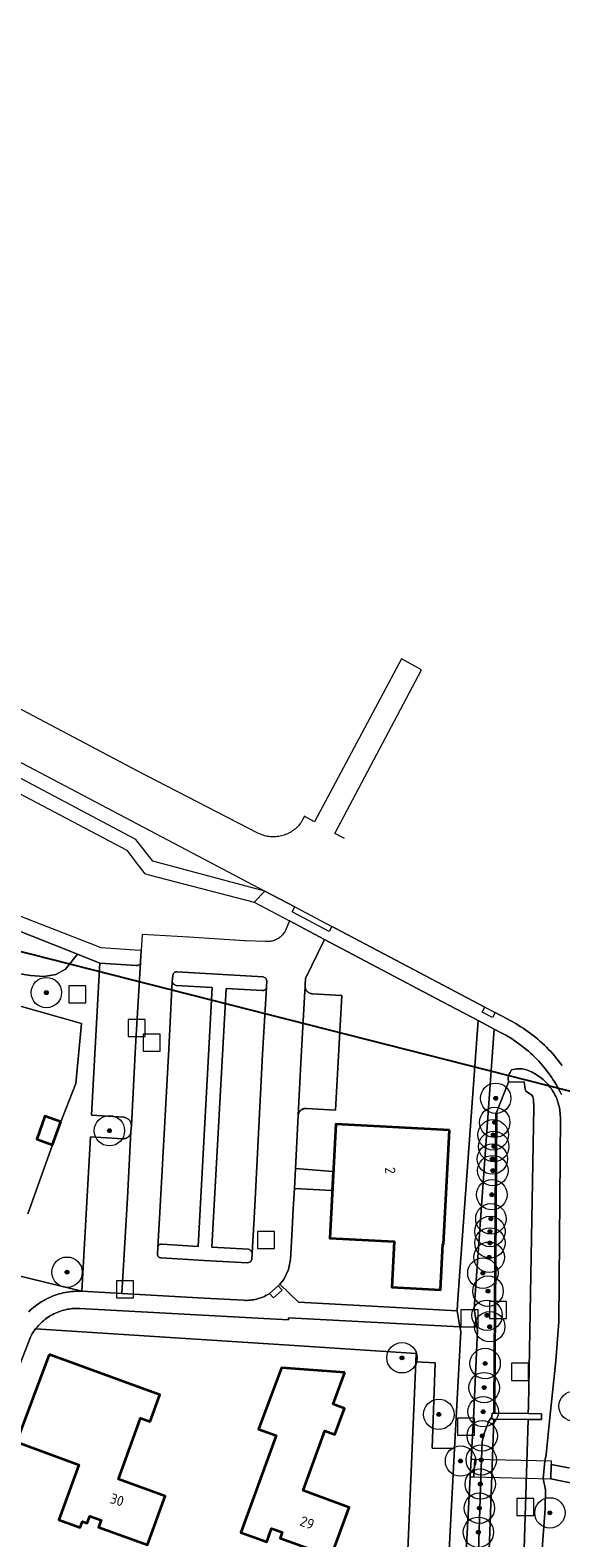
# Model space of a CAD drawing. Extents: x 154222 to 160093, y 456746 to 462495.
# Tile 234 of 254: x 158619 to 158689, y 461291 to 461489. Entities that reach past the tile are written whole.
import ezdxf
from ezdxf.enums import TextEntityAlignment as Align

# ---------------------------------------------------------------- set-up
doc = ezdxf.new("R2010")
doc.units = 0
doc.header["$LTSCALE"] = 0.75
doc.layers.get('0').update_dxf_attribs({"linetype": 'CONTINUOUS'})
doc.layers.get('DEFPOINTS').update_dxf_attribs({"linetype": 'CONTINUOUS'})
for name, color, linetype, lineweight in [('B-XX-GK-BESCHOEIING-G', 252, 'GK-BESCHOEIING', 35), ('B-XX-GR-BEPLANTING_CULTUUR_BOSPLANTSOEN-GV', 252, 'CONTINUOUS', 18), ('B-XX-GR-BEPLANTING_CULTUUR_HEESTERS-GV', 252, 'CONTINUOUS', 18), ('B-XX-GR-BOOM-S', 252, 'CONTINUOUS', 25), ('B-XX-KW-KUNSTWERK_DEK-GV', 252, 'CONTINUOUS', 18), ('B-XX-KW-KUNSTWERK_STUW-GV', 252, 'CONTINUOUS', 18), ('B-XX-OG-BEBOUWING-GV', 6, 'CONTINUOUS', 35), ('B-XX-OG-BEBOUWING-T18', 1, 'CONTINUOUS', 18), ('B-XX-OG-TERREIN_CULTUURSCHEIDING-GV', 252, 'CONTINUOUS', 18), ('B-XX-OG-TERREIN_ERF-GV', 252, 'CONTINUOUS', 18), ('B-XX-OG-WATER_SLOOT-GV', 252, 'CONTINUOUS', 18), ('B-XX-RI-GWA_RIOOLPUT-S', 252, 'CONTINUOUS', 25), ('B-XX-VH-VERHARDING_BETONSTRAATSTEEN-GV', 252, 'CONTINUOUS', 18), ('B-XX-VH-VERHARDING_TEGEL-GV', 252, 'CONTINUOUS', 18)]:
    doc.layers.add(name, color=color, linetype=linetype, lineweight=lineweight)
doc.styles.add('NLCS-ISO-M-T18', font='NLCS-ISO.ttf', dxfattribs={"height": 1.8})
doc.linetypes.add('GK-BESCHOEIING', pattern='A,30,-5,[1,NLCS.SHX,S=1,R=0,X=0,Y=0],-5', length=40)

# ---------------------------------------------------------------- blocks, each defined once
blk = doc.blocks.new('SRI-PUT_INSPECTIEPUT_RIOOLPUT-SO')
at = {"color": 0, "linetype": 'ByBlock', "lineweight": 18}
blk.add_lwpolyline([(-1.125, -1.125), (1.125, -1.125), (1.125, 1.125), (-1.125, 1.125)], close=True, dxfattribs=at)
blk = doc.blocks.new('SGR-BOOM_01-SO')
at = {"linetype": 'ByBlock', "lineweight": 18}
h = blk.add_hatch(color=0, dxfattribs=at)
h.dxf.hatch_style = 1
edge = h.paths.add_edge_path()
edge.add_arc((0, 0), 0.25, 0, 360)
at = {"color": 0, "linetype": 'ByBlock', "lineweight": 18}
for radius in [2, 0.25]:
    blk.add_circle((0, 0), radius, dxfattribs=at)

msp = doc.modelspace()

# ---------------------------------------------------------------- linework, layer by layer
at = {"layer": 'B-XX-GK-BESCHOEIING-G'}
msp.add_lwpolyline([(158680.739, 461346.881), (158680.484, 461308.313), (158680.479, 461307.46)], dxfattribs=at)
at = {"layer": 'B-XX-GR-BEPLANTING_CULTUUR_BOSPLANTSOEN-GV'}
msp.add_lwpolyline([(158672.721, 461314.053), (158670.197, 461314.21), (158669.102, 461288.425), (158669.408, 461287.508), (158671.346, 461285.775), (158673.181, 461284.552), (158673.88, 461284.263), (158674.29, 461284.347), (158675.274, 461302.797), (158672.343, 461302.859)], close=True, dxfattribs=at)
at = {"layer": 'B-XX-GR-BEPLANTING_CULTUUR_HEESTERS-GV'}
for points in [[(158616.332, 461325.87), (158626.266, 461323.48), (158627.374, 461343.778), (158631.628, 461343.523), (158631.718, 461343.521), (158631.808, 461343.527), (158631.897, 461343.541), (158631.985, 461343.563), (158632.07, 461343.593), (158632.152, 461343.63), (158632.231, 461343.674), (158632.305, 461343.725), (158632.374, 461343.782), (158632.439, 461343.846), (158632.497, 461343.914), (158632.549, 461343.988), (158632.594, 461344.066), (158632.633, 461344.148), (158632.663, 461344.232), (158632.687, 461344.319), (158632.702, 461344.408), (158632.705, 461344.434), (158632.761, 461345.275), (158632.756, 461345.368), (158632.743, 461345.459), (158632.722, 461345.55), (158632.693, 461345.638), (158632.657, 461345.723), (158632.613, 461345.805), (158632.563, 461345.883), (158632.506, 461345.957), (158632.443, 461346.025), (158632.375, 461346.087), (158632.301, 461346.144), (158632.223, 461346.193), (158632.141, 461346.236), (158632.055, 461346.272), (158631.966, 461346.3), (158631.876, 461346.32), (158631.785, 461346.333), (158631.782, 461346.333), (158627.512, 461346.624), (158628.59, 461365.904), (158628.629, 461366.593), (158625.676, 461367.76), (158624.095, 461365.812), (158622.818, 461365.108), (158621.24, 461364.822), (158619.501, 461364.959), (158616.441, 461365.47)], [(158618.316, 461360.886), (158626.191, 461358.648), (158625.471, 461350.782), (158623.465, 461345.746), (158622.387, 461342.733), (158619.145, 461333.651)], [(158619.259, 461320.777), (158619.459, 461320.967), (158619.664, 461321.151), (158619.875, 461321.329), (158620.09, 461321.501), (158620.311, 461321.666), (158620.536, 461321.825), (158620.766, 461321.978), (158621, 461322.123), (158621.238, 461322.262), (158621.48, 461322.394), (158621.726, 461322.519), (158621.976, 461322.637), (158622.228, 461322.747), (158622.484, 461322.85), (158622.743, 461322.945), (158623.004, 461323.033), (158623.268, 461323.114), (158623.534, 461323.186), (158623.802, 461323.251), (158624.072, 461323.308), (158624.343, 461323.358), (158624.616, 461323.399), (158624.889, 461323.432), (158625.164, 461323.458), (158625.439, 461323.475), (158625.715, 461323.485), (158625.99, 461323.486), (158626.266, 461323.48), (158616.332, 461325.87)]]:
    msp.add_lwpolyline(points, dxfattribs=at)
at = {"layer": 'B-XX-KW-KUNSTWERK_DEK-GV'}
msp.add_lwpolyline([(158688.027, 461301.129), (158677.938, 461301.366), (158677.815, 461299.068), (158687.956, 461298.83)], close=True, dxfattribs=at)
at = {"layer": 'B-XX-KW-KUNSTWERK_STUW-GV'}
msp.add_lwpolyline([(158680.479, 461307.459), (158680.228, 461307.463), (158680.209, 461306.973), (158680.197, 461306.647), (158680.453, 461306.645), (158684.954, 461306.613), (158686.707, 461306.6), (158686.735, 461307.381), (158684.978, 461307.403)], close=True, dxfattribs=at)
at = {"layer": 'B-XX-OG-BEBOUWING-GV'}
for points in [[(158623.465, 461345.746), (158621.394, 461346.488), (158620.316, 461343.474), (158622.387, 461342.733)], [(158674.637, 461344.63), (158659.653, 461345.45), (158658.857, 461330.466), (158667.345, 461330.015), (158667.026, 461324.013), (158673.417, 461323.674), (158673.735, 461329.665), (158673.845, 461329.66)], [(158621.964, 461315.147), (158617.631, 461303.665), (158625.846, 461300.664), (158623.219, 461293.427), (158626.035, 461292.405), (158626.333, 461293.224), (158626.963, 461292.995), (158627.295, 461293.908), (158628.789, 461293.366), (158628.457, 461292.452), (158634.877, 461290.122), (158637.201, 461296.525), (158631.053, 461298.756), (158633.974, 461306.805), (158635.245, 461306.344), (158636.522, 461309.864)], [(158660.84, 461312.805), (158652.525, 461313.425), (158649.499, 461305.339), (158651.811, 461304.497), (158647.181, 461291.784), (158650.571, 461290.549), (158651.209, 461292.303), (158652.61, 461291.793), (158652.334, 461291.035), (158659.044, 461288.592), (158661.401, 461295.065), (158655.346, 461297.27), (158658.202, 461305.113), (158659.544, 461304.625), (158660.798, 461308.071), (158659.314, 461308.611)]]:
    msp.add_lwpolyline(points, close=True, dxfattribs=at)
at = {"layer": 'B-XX-OG-TERREIN_CULTUURSCHEIDING-GV'}
for points in [[(158625.676, 461367.76), (158610.723, 461373.67), (158601.789, 461365.296), (158602.487, 461365.085), (158603.032, 461366.312), (158606.197, 461365.188), (158607.524, 461366.574), (158609.113, 461367.442), (158610.876, 461367.569), (158612.234, 461367.169), (158613.78, 461366.382), (158616.441, 461365.47), (158619.501, 461364.959), (158621.24, 461364.822), (158622.818, 461365.108), (158624.095, 461365.812)], [(158625.97, 461321.213), (158625.735, 461321.22), (158625.5, 461321.22), (158625.265, 461321.212), (158625.031, 461321.195), (158624.797, 461321.171), (158624.564, 461321.138), (158624.333, 461321.098), (158624.103, 461321.05), (158623.875, 461320.994), (158623.648, 461320.93), (158623.424, 461320.859), (158623.203, 461320.78), (158622.985, 461320.694), (158622.769, 461320.6), (158622.557, 461320.499), (158622.348, 461320.391), (158622.144, 461320.275), (158621.943, 461320.153), (158621.746, 461320.024), (158621.554, 461319.889), (158621.367, 461319.747), (158621.185, 461319.598), (158621.008, 461319.444), (158620.836, 461319.284), (158620.67, 461319.117), (158620.509, 461318.946), (158620.355, 461318.769), (158620.206, 461318.587), (158620.163, 461318.53), (158653.53, 461316.366), (158670.242, 461315.285), (158670.197, 461314.21), (158672.721, 461314.053), (158672.343, 461302.859), (158675.274, 461302.797), (158675.535, 461307.688), (158676.092, 461318.163), (158675.978, 461318.788), (158653.414, 461319.987), (158653.419, 461319.701)]]:
    msp.add_lwpolyline(points, close=True, dxfattribs=at)
for points in [[(158689.359, 461349.329), (158689.189, 461349.668), (158689.012, 461350.004), (158688.828, 461350.336), (158688.637, 461350.663), (158688.439, 461350.987), (158688.234, 461351.307), (158688.023, 461351.622), (158687.805, 461351.932), (158687.58, 461352.238), (158687.35, 461352.54), (158687.112, 461352.836), (158686.869, 461353.127), (158686.619, 461353.413), (158686.364, 461353.693), (158686.103, 461353.968), (158685.836, 461354.238), (158685.563, 461354.502), (158685.285, 461354.76), (158685.001, 461355.012), (158684.719, 461355.253), (158684.244, 461355.636), (158683.757, 461356.003), (158683.264, 461356.349), (158682.759, 461356.678), (158682.017, 461357.119), (158681.256, 461357.525), (158680.508, 461357.929), (158680.12, 461352.495), (158677.881, 461321.175), (158678.318, 461318.373), (158677.858, 461308.576), (158677.812, 461307.596), (158677.603, 461303.695), (158677.52, 461302.162), (158677.479, 461301.398), (158677.938, 461301.366), (158677.815, 461299.068), (158677.353, 461299.045), (158674.72, 461249.999)], [(158677.213, 461249.999), (158678.762, 461299.046), (158678.835, 461301.345), (158678.911, 461303.74), (158679.231, 461304.914), (158679.806, 461306.385), (158680.209, 461306.973), (158680.228, 461307.463), (158680.479, 461307.459), (158680.484, 461308.313), (158680.739, 461346.881), (158682.4, 461350.958), (158682.35, 461351.486), (158682.363, 461351.779), (158682.464, 461351.982), (158682.579, 461352.237), (158682.795, 461352.555), (158683.484, 461352.689), (158684.181, 461352.689), (158684.56, 461352.636), (158684.769, 461352.566), (158684.985, 461352.485), (158685.198, 461352.397), (158685.408, 461352.301), (158685.615, 461352.198), (158685.818, 461352.088), (158686.017, 461351.971), (158686.212, 461351.847), (158686.402, 461351.716), (158686.588, 461351.579), (158686.768, 461351.436), (158686.944, 461351.286), (158687.115, 461351.131), (158687.28, 461350.969), (158687.439, 461350.802), (158687.593, 461350.63), (158687.74, 461350.452), (158687.881, 461350.269), (158688.016, 461350.082), (158688.144, 461349.89), (158688.265, 461349.694), (158688.38, 461349.493), (158688.487, 461349.289), (158688.588, 461349.081), (158688.681, 461348.87), (158688.766, 461348.656), (158688.845, 461348.438), (158688.915, 461348.219), (158688.978, 461347.997), (158689.034, 461347.773), (158689.081, 461347.547), (158689.121, 461347.319), (158689.152, 461347.091), (158689.176, 461346.861), (158689.192, 461346.631), (158689.2, 461346.4), (158688.984, 461319.443), (158688.589, 461314.343), (158687.809, 461306.84), (158687.318, 461302.01), (158687.164, 461301.149), (158686.921, 461298.854), (158687.238, 461297.367), (158687.222, 461294.939), (158686.471, 461284.9)], [(158694.574, 461297.453), (158687.956, 461298.83), (158688.014, 461300.687), (158690.282, 461300.263)]]:
    msp.add_lwpolyline(points, dxfattribs=at)
at = {"layer": 'B-XX-OG-TERREIN_ERF-GV'}
for points in [[(158672.775, 461361.998), (158658.151, 461369.711), (158655.671, 461364.593), (158655.625, 461363.738), (158655.615, 461363.648), (158655.612, 461363.558), (158655.618, 461363.468), (158655.631, 461363.379), (158655.653, 461363.292), (158655.682, 461363.206), (158655.719, 461363.124), (158655.762, 461363.045), (158655.813, 461362.97), (158655.87, 461362.9), (158655.933, 461362.836), (158656.001, 461362.777), (158656.074, 461362.725), (158656.152, 461362.679), (158656.234, 461362.64), (158656.318, 461362.609), (158656.405, 461362.585), (158656.494, 461362.569), (158656.584, 461362.561), (158656.588, 461362.561), (158660.459, 461362.337), (158659.627, 461347.291), (158655.769, 461347.495), (158655.752, 461347.496), (158655.734, 461347.497), (158655.717, 461347.497), (158655.7, 461347.497), (158655.683, 461347.497), (158655.665, 461347.497), (158655.648, 461347.496), (158655.631, 461347.495), (158655.614, 461347.494), (158655.596, 461347.492), (158655.579, 461347.49), (158655.562, 461347.488), (158655.545, 461347.485), (158655.528, 461347.482), (158655.511, 461347.479), (158655.494, 461347.476), (158655.477, 461347.472), (158655.46, 461347.468), (158655.444, 461347.464), (158655.427, 461347.459), (158655.41, 461347.454), (158655.394, 461347.449), (158655.378, 461347.443), (158655.361, 461347.438), (158655.345, 461347.431), (158655.329, 461347.425), (158655.313, 461347.418), (158655.297, 461347.412), (158655.281, 461347.405), (158655.266, 461347.397), (158655.25, 461347.389), (158655.235, 461347.381), (158655.22, 461347.373), (158655.205, 461347.365), (158655.19, 461347.356), (158655.175, 461347.347), (158655.161, 461347.337), (158655.146, 461347.328), (158655.132, 461347.318), (158655.118, 461347.308), (158655.104, 461347.298), (158655.09, 461347.287), (158655.077, 461347.277), (158655.063, 461347.266), (158655.05, 461347.254), (158655.037, 461347.243), (158655.024, 461347.231), (158655.012, 461347.219), (158655, 461347.207), (158654.987, 461347.195), (158654.975, 461347.182), (158654.964, 461347.17), (158654.952, 461347.157), (158654.941, 461347.144), (158654.93, 461347.13), (158654.919, 461347.117), (158654.909, 461347.103), (158654.898, 461347.089), (158654.889, 461347.075), (158654.879, 461347.061), (158654.869, 461347.046), (158654.86, 461347.032), (158654.851, 461347.017), (158654.842, 461347.002), (158654.834, 461346.987), (158654.825, 461346.972), (158654.817, 461346.957), (158654.81, 461346.941), (158654.802, 461346.926), (158654.795, 461346.91), (158654.788, 461346.894), (158654.781, 461346.878), (158654.775, 461346.862), (158654.769, 461346.846), (158654.763, 461346.83), (158654.758, 461346.813), (158654.752, 461346.797), (158654.747, 461346.78), (158654.743, 461346.764), (158654.738, 461346.747), (158654.734, 461346.73), (158654.731, 461346.713), (158654.727, 461346.696), (158654.724, 461346.679), (158654.721, 461346.662), (158654.718, 461346.645), (158654.716, 461346.628), (158654.713, 461346.611), (158654.71, 461346.55), (158654.341, 461339.587), (158659.255, 461339.209), (158659.116, 461336.717), (158654.203, 461336.968), (158654.063, 461334.319), (158653.862, 461330.756), (158653.686, 461327.647), (158653.439, 461326.322), (158652.854, 461325.108), (158652.582, 461324.732), (158652.276, 461324.383), (158654.738, 461322.033), (158675.64, 461320.901), (158675.661, 461321.816), (158678.378, 461359.043)], [(158658.857, 461330.466), (158659.653, 461345.45), (158674.637, 461344.63), (158673.845, 461329.66), (158673.735, 461329.665), (158673.417, 461323.674), (158667.026, 461324.013), (158667.345, 461330.015)], [(158621.964, 461315.147), (158636.522, 461309.864), (158635.245, 461306.344), (158633.974, 461306.805), (158631.053, 461298.756), (158637.201, 461296.525), (158634.877, 461290.122), (158628.457, 461292.452), (158628.789, 461293.366), (158627.295, 461293.908), (158626.963, 461292.995), (158626.333, 461293.224), (158626.035, 461292.405), (158623.219, 461293.427), (158625.846, 461300.664), (158617.631, 461303.665)], [(158660.84, 461312.805), (158659.314, 461308.611), (158660.798, 461308.071), (158659.544, 461304.625), (158658.202, 461305.113), (158655.346, 461297.27), (158661.401, 461295.065), (158659.044, 461288.592), (158652.334, 461291.035), (158652.61, 461291.793), (158651.209, 461292.303), (158650.571, 461290.549), (158647.181, 461291.784), (158651.811, 461304.497), (158649.499, 461305.339), (158652.525, 461313.425)]]:
    msp.add_lwpolyline(points, close=True, dxfattribs=at)
for points in [[(158619.145, 461333.651), (158622.387, 461342.733), (158620.316, 461343.474), (158621.394, 461346.488), (158623.465, 461345.746), (158625.471, 461350.782), (158626.191, 461358.648), (158618.316, 461360.886)], [(158669.102, 461288.425), (158670.197, 461314.21), (158670.242, 461315.285), (158653.53, 461316.366), (158620.163, 461318.53), (158620.064, 461318.399), (158619.928, 461318.208), (158619.799, 461318.011), (158619.677, 461317.81), (158619.562, 461317.606), (158619.472, 461317.435), (158616.46, 461309.69)]]:
    msp.add_lwpolyline(points, dxfattribs=at)
at = {"layer": 'B-XX-OG-WATER_SLOOT-GV'}
for points in [[(158686.471, 461284.9), (158687.222, 461294.939), (158687.238, 461297.367), (158686.921, 461298.854), (158687.164, 461301.149), (158687.318, 461302.01), (158687.809, 461306.84), (158688.589, 461314.343), (158688.984, 461319.443), (158689.2, 461346.4), (158689.192, 461346.631), (158689.176, 461346.861), (158689.152, 461347.091), (158689.121, 461347.319), (158689.081, 461347.547), (158689.034, 461347.773), (158688.978, 461347.997), (158688.915, 461348.219), (158688.845, 461348.438), (158688.766, 461348.656), (158688.681, 461348.87), (158688.588, 461349.081), (158688.487, 461349.289), (158688.38, 461349.493), (158688.265, 461349.694), (158688.144, 461349.89), (158688.016, 461350.082), (158687.881, 461350.269), (158687.74, 461350.452), (158687.593, 461350.63), (158687.439, 461350.802), (158687.28, 461350.969), (158687.115, 461351.131), (158686.944, 461351.286), (158686.768, 461351.436), (158686.588, 461351.579), (158686.402, 461351.716), (158686.212, 461351.847), (158686.017, 461351.971), (158685.818, 461352.088), (158685.615, 461352.198), (158685.408, 461352.301), (158685.198, 461352.397), (158684.985, 461352.485), (158684.769, 461352.566), (158684.56, 461352.636), (158684.181, 461352.689), (158683.484, 461352.689), (158682.795, 461352.555), (158682.579, 461352.237), (158682.464, 461351.982), (158682.363, 461351.779), (158682.35, 461351.486), (158682.4, 461350.958), (158684.46, 461350.99), (158684.586, 461350.041), (158684.679, 461349.782), (158685.001, 461349.539), (158685.431, 461349.236), (158685.585, 461349.008), (158685.679, 461348.657), (158685.73, 461347.68), (158685.009, 461308.398), (158684.978, 461307.403), (158686.735, 461307.381), (158686.707, 461306.6), (158684.954, 461306.613), (158683.198, 461249.999)], [(158678.451, 461249.999), (158680.453, 461306.645), (158680.197, 461306.647), (158680.209, 461306.973), (158679.806, 461306.385), (158679.231, 461304.914), (158678.911, 461303.74), (158678.835, 461301.345), (158678.762, 461299.046), (158677.213, 461249.999)]]:
    msp.add_lwpolyline(points, dxfattribs=at)
for points in [[(158684.586, 461350.041), (158684.46, 461350.99), (158682.4, 461350.958), (158680.739, 461346.881), (158680.484, 461308.313), (158680.479, 461307.459), (158684.978, 461307.403), (158685.009, 461308.398), (158685.73, 461347.68), (158685.679, 461348.657), (158685.585, 461349.008), (158685.431, 461349.236), (158685.001, 461349.539), (158684.679, 461349.782)], [(158684.954, 461306.613), (158680.453, 461306.645), (158678.451, 461249.999), (158676.681, 461190.519), (158677.541, 461183.54), (158677.666, 461183.175), (158678.02, 461182.657), (158678.434, 461182.461), (158679.228, 461182.405), (158679.324, 461182.416), (158680.19, 461182.517), (158680.525, 461182.672), (158680.903, 461183.255), (158681.051, 461184.08), (158681.387, 461186.663), (158681.313, 461190.578), (158683.198, 461249.999)]]:
    msp.add_lwpolyline(points, close=True, dxfattribs=at)
at = {"layer": 'B-XX-VH-VERHARDING_BETONSTRAATSTEEN-GV'}
for points in [[(158590.427, 461407.576), (158650.339, 461376.072), (158654.264, 461373.995), (158659.147, 461371.419), (158659.563, 461371.2), (158666.705, 461367.436), (158679.276, 461360.822), (158680.623, 461360.125), (158682.219, 461359.264), (158683.325, 461358.64), (158683.654, 461358.446), (158683.991, 461358.239), (158684.323, 461358.025), (158684.651, 461357.804), (158684.975, 461357.576), (158685.294, 461357.342), (158685.608, 461357.102), (158685.917, 461356.855), (158686.221, 461356.602), (158686.52, 461356.343), (158686.814, 461356.078), (158687.102, 461355.807), (158687.385, 461355.53), (158687.662, 461355.248), (158687.933, 461354.96), (158688.198, 461354.667), (158688.458, 461354.368), (158688.711, 461354.064), (158688.958, 461353.756), (158689.199, 461353.442), (158689.433, 461353.123)], [(158660.811, 461382.957), (158659.54, 461383.62), (158670.946, 461405.119), (158668.321, 461406.583), (158656.85, 461385.18), (158655.513, 461385.887), (158655.507, 461385.858), (158655.5, 461385.83), (158655.464, 461385.752), (158655.382, 461385.582), (158655.292, 461385.417), (158655.195, 461385.256), (158655.091, 461385.098), (158654.981, 461384.946), (158654.864, 461384.798), (158654.741, 461384.655), (158654.612, 461384.518), (158654.478, 461384.386), (158654.338, 461384.26), (158654.193, 461384.14), (158654.043, 461384.027), (158653.888, 461383.92), (158653.728, 461383.819), (158653.565, 461383.725), (158653.398, 461383.639), (158653.227, 461383.56), (158653.053, 461383.487), (158652.876, 461383.423), (158652.697, 461383.366), (158652.515, 461383.316), (158652.331, 461383.275), (158652.146, 461383.241), (158651.959, 461383.215), (158651.772, 461383.197), (158651.584, 461383.187), (158651.396, 461383.185), (158651.207, 461383.191), (158651.02, 461383.205), (158650.833, 461383.227), (158650.647, 461383.257), (158650.462, 461383.295), (158650.28, 461383.341), (158650.099, 461383.394), (158649.921, 461383.455), (158649.745, 461383.523), (158649.573, 461383.599), (158649.404, 461383.682), (158633.53, 461391.87), (158615.32, 461401.47)], [(158674.72, 461249.999), (158677.353, 461299.045), (158677.397, 461299.864), (158677.479, 461301.398), (158677.52, 461302.162), (158677.603, 461303.695), (158677.812, 461307.596), (158677.858, 461308.576), (158678.318, 461318.373), (158677.881, 461321.175), (158680.12, 461352.495), (158680.508, 461357.929), (158678.378, 461359.043), (158675.661, 461321.816), (158675.64, 461320.901), (158675.978, 461318.788), (158676.092, 461318.163), (158675.535, 461307.688), (158675.274, 461302.797), (158674.29, 461284.347)]]:
    msp.add_lwpolyline(points, dxfattribs=at)
for points in [[(158658.151, 461369.711), (158653.556, 461372.156), (158653.036, 461370.895), (158652.992, 461370.811), (158652.917, 461370.685), (158652.836, 461370.562), (158652.748, 461370.444), (158652.655, 461370.331), (158652.554, 461370.224), (158652.449, 461370.122), (158652.338, 461370.026), (158652.222, 461369.936), (158652.101, 461369.852), (158651.975, 461369.776), (158651.846, 461369.706), (158651.713, 461369.643), (158651.577, 461369.588), (158651.438, 461369.54), (158651.297, 461369.5), (158651.154, 461369.468), (158651.009, 461369.443), (158650.863, 461369.426), (158650.717, 461369.418), (158650.57, 461369.417), (158650.423, 461369.424), (158647.728, 461369.541), (158647.663, 461369.545), (158640.312, 461369.997), (158634.176, 461370.34), (158634.056, 461368.242), (158633.977, 461366.758), (158633.973, 461366.69), (158633.316, 461355.649), (158632.761, 461345.275), (158632.705, 461344.434), (158632.247, 461335.752), (158631.508, 461323.16), (158642.319, 461322.562), (158647.56, 461322.28), (158647.774, 461322.273), (158647.988, 461322.273), (158648.202, 461322.282), (158648.416, 461322.299), (158648.628, 461322.323), (158648.84, 461322.356), (158649.051, 461322.396), (158649.259, 461322.445), (158649.466, 461322.501), (158649.67, 461322.565), (158649.872, 461322.636), (158650.071, 461322.715), (158650.267, 461322.801), (158650.46, 461322.894), (158650.649, 461322.995), (158650.834, 461323.102), (158650.951, 461323.175), (158652.08, 461324.186), (158652.276, 461324.383), (158652.582, 461324.732), (158652.854, 461325.108), (158653.439, 461326.322), (158653.686, 461327.647), (158653.862, 461330.756), (158654.063, 461334.319), (158654.203, 461336.968), (158654.341, 461339.587), (158654.71, 461346.55), (158654.713, 461346.611), (158655.121, 461354.336), (158655.58, 461362.92), (158655.631, 461363.379), (158655.618, 461363.468), (158655.612, 461363.558), (158655.615, 461363.648), (158655.625, 461363.738), (158655.671, 461364.593)], [(158633.316, 461355.649), (158633.973, 461366.69), (158633.944, 461366.597), (158633.917, 461366.54), (158633.883, 461366.487), (158633.843, 461366.438), (158633.798, 461366.395), (158633.747, 461366.358), (158633.691, 461366.327), (158633.633, 461366.304), (158633.572, 461366.288), (158633.509, 461366.281), (158633.446, 461366.281), (158628.629, 461366.593), (158628.59, 461365.904), (158627.512, 461346.624), (158631.782, 461346.333), (158631.785, 461346.333), (158631.876, 461346.32), (158631.966, 461346.3), (158632.055, 461346.272), (158632.141, 461346.236), (158632.223, 461346.193), (158632.301, 461346.144), (158632.375, 461346.087), (158632.443, 461346.025), (158632.506, 461345.957), (158632.563, 461345.883), (158632.613, 461345.805), (158632.657, 461345.723), (158632.693, 461345.638), (158632.722, 461345.55), (158632.743, 461345.459), (158632.756, 461345.368), (158632.761, 461345.275)], [(158650.104, 461364.792), (158638.729, 461365.458), (158638.666, 461365.454), (158638.604, 461365.443), (158638.543, 461365.424), (158638.486, 461365.397), (158638.433, 461365.363), (158638.384, 461365.323), (158638.341, 461365.277), (158638.304, 461365.225), (158638.273, 461365.17), (158638.25, 461365.111), (158638.234, 461365.05), (158638.227, 461364.987), (158638.226, 461364.97), (158638.131, 461364.18), (158638.292, 461363.816), (158638.654, 461363.653), (158643.398, 461363.386), (158641.553, 461329.373), (158636.78, 461329.643), (158636.72, 461329.651), (158636.659, 461329.651), (158636.599, 461329.642), (158636.54, 461329.626), (158636.484, 461329.603), (158636.432, 461329.572), (158636.384, 461329.535), (158636.341, 461329.492), (158636.305, 461329.443), (158636.275, 461329.39), (158636.252, 461329.334), (158636.237, 461329.275), (158636.23, 461329.215), (158636.23, 461329.169), (158636.188, 461328.399), (158636.186, 461328.336), (158636.192, 461328.273), (158636.206, 461328.211), (158636.228, 461328.152), (158636.256, 461328.095), (158636.292, 461328.043), (158636.334, 461327.996), (158636.382, 461327.955), (158636.435, 461327.92), (158636.491, 461327.891), (158636.551, 461327.87), (158636.613, 461327.857), (158636.668, 461327.852), (158642.351, 461327.533), (158648.059, 461327.188), (158648.422, 461327.321), (158648.597, 461327.665), (158648.638, 461328.459), (158648.5, 461328.822), (158648.155, 461329), (158643.364, 461329.26), (158645.227, 461363.277), (158650.003, 461362.989), (158650.067, 461362.99), (158650.131, 461362.998), (158650.193, 461363.015), (158650.252, 461363.039), (158650.308, 461363.07), (158650.36, 461363.108), (158650.406, 461363.152), (158650.447, 461363.202), (158650.481, 461363.256), (158650.508, 461363.314), (158650.54, 461363.411), (158650.544, 461363.483), (158650.578, 461364.253), (158650.44, 461364.609)], [(158638.666, 461365.454), (158638.729, 461365.458), (158650.104, 461364.792), (158650.44, 461364.609), (158650.578, 461364.253), (158650.544, 461363.483), (158650.54, 461363.411), (158650.036, 461354.65), (158649.009, 461334.66), (158648.638, 461328.459), (158648.597, 461327.665), (158648.422, 461327.321), (158648.059, 461327.188), (158642.351, 461327.533), (158636.668, 461327.852), (158636.613, 461327.857), (158636.551, 461327.87), (158636.491, 461327.891), (158636.435, 461327.92), (158636.382, 461327.955), (158636.334, 461327.996), (158636.292, 461328.043), (158636.256, 461328.095), (158636.228, 461328.152), (158636.206, 461328.211), (158636.192, 461328.273), (158636.186, 461328.336), (158636.188, 461328.399), (158636.23, 461329.169), (158636.23, 461329.215), (158636.583, 461335.393), (158637.677, 461355.275), (158638.131, 461364.18), (158638.226, 461364.97), (158638.227, 461364.987), (158638.234, 461365.05), (158638.25, 461365.111), (158638.273, 461365.17), (158638.304, 461365.225), (158638.341, 461365.277), (158638.384, 461365.323), (158638.433, 461365.363), (158638.486, 461365.397), (158638.543, 461365.424), (158638.604, 461365.443)], [(158638.292, 461363.816), (158638.131, 461364.18), (158637.677, 461355.275), (158636.583, 461335.393), (158636.23, 461329.215), (158636.237, 461329.275), (158636.252, 461329.334), (158636.275, 461329.39), (158636.305, 461329.443), (158636.341, 461329.492), (158636.384, 461329.535), (158636.432, 461329.572), (158636.484, 461329.603), (158636.54, 461329.626), (158636.599, 461329.642), (158636.659, 461329.651), (158636.72, 461329.651), (158636.78, 461329.643), (158641.553, 461329.373), (158643.398, 461363.386), (158638.654, 461363.653)], [(158650.036, 461354.65), (158650.54, 461363.411), (158650.508, 461363.314), (158650.481, 461363.256), (158650.447, 461363.202), (158650.406, 461363.152), (158650.36, 461363.108), (158650.308, 461363.07), (158650.252, 461363.039), (158650.193, 461363.015), (158650.131, 461362.998), (158650.067, 461362.99), (158650.003, 461362.989), (158645.227, 461363.277), (158643.364, 461329.26), (158648.155, 461329), (158648.5, 461328.822), (158648.638, 461328.459), (158649.009, 461334.66)], [(158655.653, 461363.292), (158655.631, 461363.379), (158655.58, 461362.92), (158655.121, 461354.336), (158654.713, 461346.611), (158654.716, 461346.628), (158654.718, 461346.645), (158654.721, 461346.662), (158654.724, 461346.679), (158654.727, 461346.696), (158654.731, 461346.713), (158654.734, 461346.73), (158654.738, 461346.747), (158654.743, 461346.764), (158654.747, 461346.78), (158654.752, 461346.797), (158654.758, 461346.813), (158654.763, 461346.83), (158654.769, 461346.846), (158654.775, 461346.862), (158654.781, 461346.878), (158654.788, 461346.894), (158654.795, 461346.91), (158654.802, 461346.926), (158654.81, 461346.941), (158654.817, 461346.957), (158654.825, 461346.972), (158654.834, 461346.987), (158654.842, 461347.002), (158654.851, 461347.017), (158654.86, 461347.032), (158654.869, 461347.046), (158654.879, 461347.061), (158654.889, 461347.075), (158654.898, 461347.089), (158654.909, 461347.103), (158654.919, 461347.117), (158654.93, 461347.13), (158654.941, 461347.144), (158654.952, 461347.157), (158654.964, 461347.17), (158654.975, 461347.182), (158654.987, 461347.195), (158655, 461347.207), (158655.012, 461347.219), (158655.024, 461347.231), (158655.037, 461347.243), (158655.05, 461347.254), (158655.063, 461347.266), (158655.077, 461347.277), (158655.09, 461347.287), (158655.104, 461347.298), (158655.118, 461347.308), (158655.132, 461347.318), (158655.146, 461347.328), (158655.161, 461347.337), (158655.175, 461347.347), (158655.19, 461347.356), (158655.205, 461347.365), (158655.22, 461347.373), (158655.235, 461347.381), (158655.25, 461347.389), (158655.266, 461347.397), (158655.281, 461347.405), (158655.297, 461347.412), (158655.313, 461347.418), (158655.329, 461347.425), (158655.345, 461347.431), (158655.361, 461347.438), (158655.378, 461347.443), (158655.394, 461347.449), (158655.41, 461347.454), (158655.427, 461347.459), (158655.444, 461347.464), (158655.46, 461347.468), (158655.477, 461347.472), (158655.494, 461347.476), (158655.511, 461347.479), (158655.528, 461347.482), (158655.545, 461347.485), (158655.562, 461347.488), (158655.579, 461347.49), (158655.596, 461347.492), (158655.614, 461347.494), (158655.631, 461347.495), (158655.648, 461347.496), (158655.665, 461347.497), (158655.683, 461347.497), (158655.7, 461347.497), (158655.717, 461347.497), (158655.734, 461347.497), (158655.752, 461347.496), (158655.769, 461347.495), (158659.627, 461347.291), (158660.459, 461362.337), (158656.588, 461362.561), (158656.584, 461362.561), (158656.494, 461362.569), (158656.405, 461362.585), (158656.318, 461362.609), (158656.234, 461362.64), (158656.152, 461362.679), (158656.074, 461362.725), (158656.001, 461362.777), (158655.933, 461362.836), (158655.87, 461362.9), (158655.813, 461362.97), (158655.762, 461363.045), (158655.719, 461363.124), (158655.682, 461363.206)], [(158632.247, 461335.752), (158632.705, 461344.434), (158632.702, 461344.408), (158632.687, 461344.319), (158632.663, 461344.232), (158632.633, 461344.148), (158632.594, 461344.066), (158632.549, 461343.988), (158632.497, 461343.914), (158632.439, 461343.846), (158632.374, 461343.782), (158632.305, 461343.725), (158632.231, 461343.674), (158632.152, 461343.63), (158632.07, 461343.593), (158631.985, 461343.563), (158631.897, 461343.541), (158631.808, 461343.527), (158631.718, 461343.521), (158631.628, 461343.523), (158627.374, 461343.778), (158626.266, 461323.48), (158631.508, 461323.16)], [(158659.255, 461339.209), (158654.341, 461339.587), (158654.203, 461336.968), (158659.116, 461336.717)], [(158677.938, 461301.366), (158677.479, 461301.398), (158677.397, 461299.864), (158677.353, 461299.045), (158677.815, 461299.068)], [(158688.027, 461301.129), (158677.938, 461301.366), (158677.815, 461299.068), (158687.956, 461298.83)], [(158690.282, 461300.263), (158688.014, 461300.687), (158687.956, 461298.83), (158694.574, 461297.453), (158696.541, 461296.931), (158696.8, 461297.692), (158697.211, 461298.833), (158695.252, 461299.335)]]:
    msp.add_lwpolyline(points, close=True, dxfattribs=at)
at = {"layer": 'B-XX-VH-VERHARDING_TEGEL-GV'}
for points in [[(158617.135, 461389.37), (158632.147, 461381.439), (158633.453, 461379.728), (158634.119, 461378.854), (158634.511, 461378.394), (158635.076, 461378.181), (158648.901, 461374.603), (158650.339, 461376.072), (158635.591, 461379.983), (158633.332, 461382.855), (158589.562, 461406.022)], [(158689.433, 461353.123), (158689.199, 461353.442), (158688.958, 461353.756), (158688.711, 461354.064), (158688.458, 461354.368), (158688.198, 461354.667), (158687.933, 461354.96), (158687.662, 461355.248), (158687.385, 461355.53), (158687.102, 461355.807), (158686.814, 461356.078), (158686.52, 461356.343), (158686.221, 461356.602), (158685.917, 461356.855), (158685.608, 461357.102), (158685.294, 461357.342), (158684.975, 461357.576), (158684.651, 461357.804), (158684.323, 461358.025), (158683.991, 461358.239), (158683.654, 461358.446), (158683.325, 461358.64), (158682.219, 461359.264), (158680.623, 461360.125), (158680.267, 461359.465), (158678.931, 461360.156), (158679.276, 461360.822), (158666.705, 461367.436), (158659.563, 461371.2), (158659.147, 461371.419), (158658.797, 461370.755), (158653.914, 461373.331), (158654.264, 461373.995), (158650.339, 461376.072), (158648.901, 461374.603), (158653.556, 461372.156), (158658.151, 461369.711), (158672.775, 461361.998), (158678.378, 461359.043), (158680.508, 461357.929), (158681.256, 461357.525), (158682.017, 461357.119), (158682.759, 461356.678), (158683.264, 461356.349), (158683.757, 461356.003), (158684.244, 461355.636), (158684.719, 461355.253), (158685.001, 461355.012), (158685.285, 461354.76), (158685.563, 461354.502), (158685.836, 461354.238), (158686.103, 461353.968), (158686.364, 461353.693), (158686.619, 461353.413), (158686.869, 461353.127), (158687.112, 461352.836), (158687.35, 461352.54), (158687.58, 461352.238), (158687.805, 461351.932), (158688.023, 461351.622), (158688.234, 461351.307), (158688.439, 461350.987), (158688.637, 461350.663), (158688.828, 461350.336), (158689.012, 461350.004), (158689.189, 461349.668), (158689.359, 461349.329)], [(158610.723, 461373.67), (158625.676, 461367.76), (158628.629, 461366.593), (158633.446, 461366.281), (158633.509, 461366.281), (158633.572, 461366.288), (158633.633, 461366.304), (158633.691, 461366.327), (158633.747, 461366.358), (158633.798, 461366.395), (158633.843, 461366.438), (158633.883, 461366.487), (158633.917, 461366.54), (158633.944, 461366.597), (158633.973, 461366.69), (158633.977, 461366.758), (158634.056, 461368.242), (158633.282, 461368.291), (158628.778, 461368.602), (158627.352, 461369.156), (158611.621, 461375.264)], [(158616.46, 461309.69), (158619.472, 461317.435), (158619.562, 461317.606), (158619.677, 461317.81), (158619.799, 461318.011), (158619.928, 461318.208), (158620.064, 461318.399), (158620.163, 461318.53), (158620.206, 461318.587), (158620.355, 461318.769), (158620.509, 461318.946), (158620.67, 461319.117), (158620.836, 461319.284), (158621.008, 461319.444), (158621.185, 461319.598), (158621.367, 461319.747), (158621.554, 461319.889), (158621.746, 461320.024), (158621.943, 461320.153), (158622.144, 461320.275), (158622.348, 461320.391), (158622.557, 461320.499), (158622.769, 461320.6), (158622.985, 461320.694), (158623.203, 461320.78), (158623.424, 461320.859), (158623.648, 461320.93), (158623.875, 461320.994), (158624.103, 461321.05), (158624.333, 461321.098), (158624.564, 461321.138), (158624.797, 461321.171), (158625.031, 461321.195), (158625.265, 461321.212), (158625.5, 461321.22), (158625.735, 461321.22), (158625.97, 461321.213), (158653.419, 461319.701), (158653.414, 461319.987), (158675.978, 461318.788), (158675.64, 461320.901), (158654.738, 461322.033), (158652.276, 461324.383), (158652.08, 461324.186), (158652.59, 461323.627), (158651.44, 461322.597), (158650.951, 461323.175), (158650.834, 461323.102), (158650.649, 461322.995), (158650.46, 461322.894), (158650.267, 461322.801), (158650.071, 461322.715), (158649.872, 461322.636), (158649.67, 461322.565), (158649.466, 461322.501), (158649.259, 461322.445), (158649.051, 461322.396), (158648.84, 461322.356), (158648.628, 461322.323), (158648.416, 461322.299), (158648.202, 461322.282), (158647.988, 461322.273), (158647.774, 461322.273), (158647.56, 461322.28), (158642.319, 461322.562), (158631.508, 461323.16), (158626.266, 461323.48), (158625.99, 461323.486), (158625.715, 461323.485), (158625.439, 461323.475), (158625.164, 461323.458), (158624.889, 461323.432), (158624.616, 461323.399), (158624.343, 461323.358), (158624.072, 461323.308), (158623.802, 461323.251), (158623.534, 461323.186), (158623.268, 461323.114), (158623.004, 461323.033), (158622.743, 461322.945), (158622.484, 461322.85), (158622.228, 461322.747), (158621.976, 461322.637), (158621.726, 461322.519), (158621.48, 461322.394), (158621.238, 461322.262), (158621, 461322.123), (158620.766, 461321.978), (158620.536, 461321.825), (158620.311, 461321.666), (158620.09, 461321.501), (158619.875, 461321.329), (158619.664, 461321.151), (158619.459, 461320.967), (158619.259, 461320.777)]]:
    msp.add_lwpolyline(points, dxfattribs=at)
msp.add_lwpolyline([(158652.59, 461323.627), (158652.08, 461324.186), (158650.951, 461323.175), (158651.44, 461322.597)], close=True, dxfattribs=at)
at = {"layer": 'DEFPOINTS', "flags": 128}
msp.add_lwpolyline([(157498.69, 460511.773), (157666.489, 461268.413), (158141.33, 461489.21), (159256.935, 461205.939), (159206.487, 460696.309), (158205.708, 460856.251), (158144.02, 460363.33)], close=True, dxfattribs=at)

# ---------------------------------------------------------------- block references
at = {"layer": 'B-XX-GR-BOOM-S'}
for p in [(158621.575, 461362.72), (158680.695, 461348.833), (158629.874, 461344.572), (158680.362, 461344.028), (158680.568, 461345.664), (158680.442, 461342.495), (158680.256, 461340.853), (158680.316, 461339.327), (158680.189, 461336.158), (158680.063, 461332.989), (158679.939, 461331.328), (158679.936, 461329.821), (158679.833, 461327.941), (158624.298, 461325.971), (158679.01, 461325.852), (158679.683, 461323.483), (158679.557, 461320.314), (158679.906, 461318.813), (158668.368, 461314.728), (158679.304, 461313.977), (158679.178, 461310.808), (158691.022, 461308.357), (158673.213, 461307.292), (158679.051, 461307.639), (158678.925, 461304.471), (158676.071, 461301.153), (158678.798, 461301.302), (158678.672, 461298.133), (158678.545, 461294.965), (158687.829, 461294.341), (158678.419, 461291.796)]:
    msp.add_blockref('SGR-BOOM_01-SO', p, dxfattribs=at)
at = {"layer": 'B-XX-RI-GWA_RIOOLPUT-S'}
for p in [(158625.667, 461362.489), (158633.457, 461358.062), (158635.421, 461356.138), (158650.477, 461330.196), (158631.921, 461323.725), (158677.254, 461319.906), (158680.998, 461320.999), (158683.897, 461312.875), (158676.788, 461305.67), (158684.597, 461295.105)]:
    msp.add_blockref('SRI-PUT_INSPECTIEPUT_RIOOLPUT-SO', p, dxfattribs=at)

# ---------------------------------------------------------------- texts
at = {"layer": 'B-XX-OG-BEBOUWING-T18', "style": 'NLCS-ISO-M-T18'}
for s, rotation, p in [('2', 273.9, (158666.827, 461339.344)), ('30', 342.9, (158630.872, 461296.05)), ('29', 340.5, (158655.889, 461293.05))]:
    msp.add_text(s, height=1.35, rotation=rotation, dxfattribs=at).set_placement(p, align=Align.MIDDLE_CENTER)

doc.saveas('drawing.dxf')
